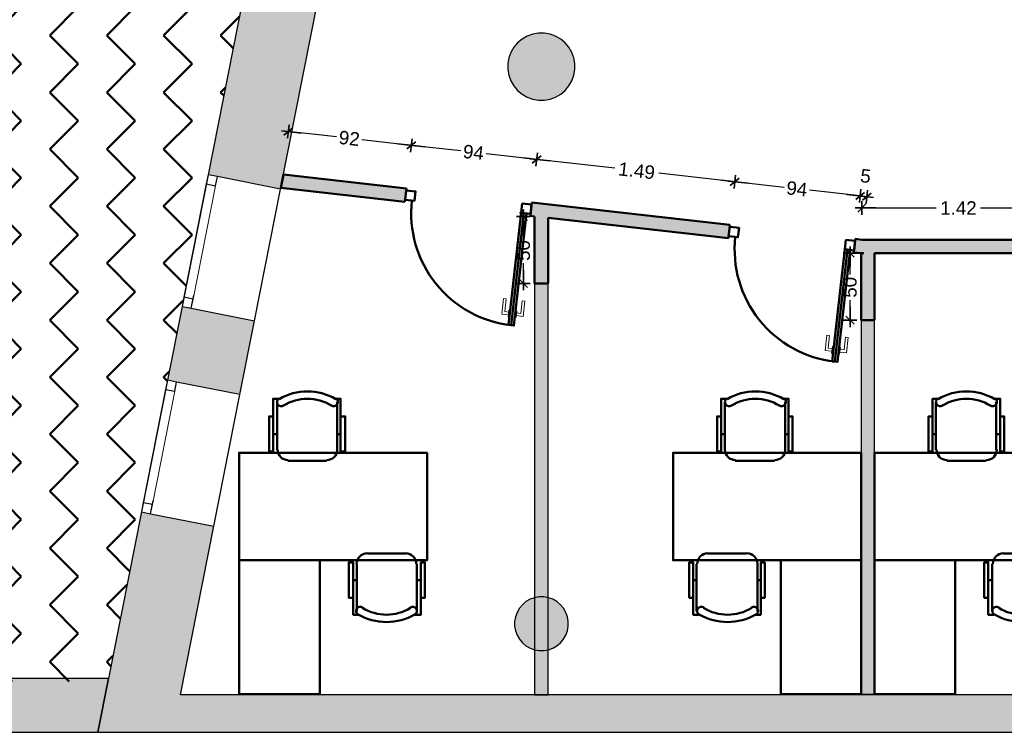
# Model space of a CAD drawing. Header units: metres. Extents: x -1 to 430, y -6 to 31.
# Tile 6 of 19: x 397.1 to 404.44, y 12.84 to 18.15. Entities that reach past the tile are written whole.
import ezdxf

# ---------------------------------------------------------------- set-up
doc = ezdxf.new("R2010")
doc.units = ezdxf.units.M
doc.header["$PDMODE"] = 65
for name, pattern in [('CONTINUA', [0]), ('PUNKT', [6.35, 0, -6.35]), ('VERDECKT', [9.525, 6.35, -3.175])]:
    doc.linetypes.add(name, pattern=pattern)
for name, color, linetype, lineweight in [('3D P1 MURS EXISTENTS', 7, 'CONTINUA', 25), ('3D P1 MURS NOUS', 7, 'CONTINUA', 25), ('3D P1 PILAR', 7, 'CONTINUA', 25), ('P1 MAMPARES', 7, 'CONTINUA', 25), ('P1 MOBLES', 7, 'CONTINUA', 25)]:
    doc.layers.add(name, color=color, linetype=linetype, lineweight=lineweight)
doc.styles.add('ARIAL', font='arial.ttf')
doc.dimstyles.new('DIMSTYLE_5', dxfattribs={"dimtxt": 0.1, "dimasz": 0.1, "dimexe": 0, "dimexo": 1e-06, "dimgap": 0.05, "dimtad": 0, "dimdec": 0, "dimlfac": 100, "dimrnd": 1, "dimzin": 4, "dimdsep": 46, "dimtxsty": 'ARIAL', "dimblk1": 'ALL_ML_STRICH', "dimblk2": 'ALL_ML_STRICH', "dimsah": 1, "dimcen": 0, "dimse1": 1, "dimse2": 1, "dimclrd": 2, "dimclre": 2, "dimclrt": 2, "dimadec": 0, "dimazin": 0, "dimtfac": 1, "dimtdec": 0, "dimtix": 1, "dimtmove": 2, "dimatfit": 3, "dimfxl": 0, "dimtzin": 0, "dimlwd": 0, "dimlwe": 35, "dimarcsym": 0})
doc.dimstyles.new('DIMSTYLE_6', dxfattribs={"dimtxt": 0.1, "dimasz": 0.1, "dimexe": 0, "dimexo": 1e-06, "dimgap": 0.05, "dimtad": 0, "dimrnd": 0.01, "dimzin": 4, "dimdsep": 46, "dimtxsty": 'ARIAL', "dimblk1": 'ALL_ML_STRICH', "dimblk2": 'ALL_ML_STRICH', "dimsah": 1, "dimcen": 0, "dimse1": 1, "dimse2": 1, "dimclrd": 2, "dimclre": 2, "dimclrt": 2, "dimadec": 0, "dimazin": 0, "dimtfac": 1, "dimtdec": 0, "dimtix": 1, "dimtmove": 2, "dimatfit": 3, "dimfxl": 0, "dimtzin": 0, "dimlwd": 0, "dimlwe": 35, "dimarcsym": 0})
doc.dimstyles.new('DIMSTYLE_7', dxfattribs={"dimtxt": 0.1, "dimasz": 0.1, "dimexe": 0, "dimexo": 1e-06, "dimgap": 0.05, "dimtad": 2, "dimdec": 0, "dimlfac": 100, "dimrnd": 1, "dimzin": 4, "dimdsep": 46, "dimtxsty": 'ARIAL', "dimblk1": 'ALL_ML_STRICH', "dimblk2": 'ALL_ML_STRICH', "dimsah": 1, "dimcen": 0, "dimse1": 1, "dimse2": 1, "dimclrd": 2, "dimclre": 2, "dimclrt": 2, "dimadec": 0, "dimazin": 0, "dimtfac": 1, "dimtdec": 0, "dimtix": 1, "dimtmove": 2, "dimatfit": 3, "dimfxl": 0, "dimtvp": 1.2, "dimtzin": 0, "dimlwd": 0, "dimlwe": 35, "dimarcsym": 0})

# ---------------------------------------------------------------- blocks, each defined once
blk = doc.blocks.new('_CLOSEDFILLED')
at = {"color": 0, "linetype": 'ByBlock', "lineweight": -2}
blk.add_solid([(-1, 0), (0, 0), (-1, 0)], dxfattribs=at)
blk = doc.blocks.new('ALL_ML_STRICH')
at = {"color": 0, "linetype": 'ByBlock', "lineweight": -2}
for p, q in [((-1, 0), (0.5, 0)), ((-0.3, -0.3), (0.3, 0.3)), ((0, -0.5), (0, 0.5))]:
    blk.add_line(p, q, dxfattribs=at)
blk = doc.blocks.new('*D36')
at = {"layer": 'DEFPOINTS', "color": 2, "linetype": 'CONTINUA', "lineweight": 35, "transparency": 33554687}
for p in [(403.3752, 16.7461), (403.3752, 16.5095), (404.7972, 16.5095)]:
    blk.add_point(p, dxfattribs=at)
at = {"layer": 'P1 MAMPARES', "color": 2, "linetype": 'CONTINUA', "lineweight": -2, "transparency": 33554687}
for p, q in [((403.3752, 16.7461), (403.9289, 16.7461)), ((404.2589, 16.7461), (404.7972, 16.7461))]:
    blk.add_line(p, q, dxfattribs=at)
at = {"layer": 'P1 MAMPARES', "color": 2, "linetype": 'CONTINUA', "lineweight": 35, "transparency": 33554687, "xscale": 0.1, "yscale": 0.1, "zscale": 0.1, "rotation": 180}
blk.add_blockref('ALL_ML_STRICH', (403.3752, 16.7461), dxfattribs=at)
at = {"layer": 'P1 MAMPARES', "color": 2, "linetype": 'CONTINUA', "lineweight": 35, "transparency": 33554687, "xscale": 0.1, "yscale": 0.1, "zscale": 0.1}
blk.add_blockref('ALL_ML_STRICH', (404.7972, 16.7461), dxfattribs=at)
at = {"layer": 'P1 MAMPARES', "color": 2, "linetype": 'CONTINUA', "lineweight": 35, "transparency": 33554687, "insert": (404.0939, 16.7461), "char_height": 0.1, "width": 0.4, "attachment_point": 5, "style": 'ARIAL'}
blk.add_mtext('\\A1;{\\A1;{1.42\\H0.066000;\\S^ ;}}', dxfattribs=at)
blk = doc.blocks.new('*D52')
at = {"layer": 'DEFPOINTS', "color": 2, "linetype": 'CONTINUA', "lineweight": 35, "transparency": 33554687}
for p in [(403.4113, 16.8302), (403.3255, 16.5151), (403.3752, 16.5095)]:
    blk.add_point(p, dxfattribs=at)
at = {"layer": 'P1 MAMPARES', "color": 2, "linetype": 'CONTINUA', "lineweight": -2, "transparency": 33554687}
blk.add_line((403.4113, 16.8302), (403.3616, 16.8358), dxfattribs=at)
at = {"layer": 'P1 MAMPARES', "color": 2, "linetype": 'CONTINUA', "lineweight": 35, "transparency": 33554687, "xscale": 0.1, "yscale": 0.1, "zscale": 0.1}
for p, rotation in [((403.4113, 16.8302), 353.5729586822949), ((403.3616, 16.8358), 173.5729586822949)]:
    blk.add_blockref('ALL_ML_STRICH', p, dxfattribs=dict(at, rotation=rotation))
at = {"layer": 'P1 MAMPARES', "color": 2, "linetype": 'CONTINUA', "lineweight": 35, "transparency": 33554687, "insert": (403.4024, 16.9839), "char_height": 0.1, "width": 0.1, "attachment_point": 5, "rotation": 353.57296, "style": 'ARIAL'}
blk.add_mtext('\\A1;{5}', dxfattribs=at)
blk = doc.blocks.new('*D53')
at = {"layer": 'DEFPOINTS', "color": 2, "linetype": 'CONTINUA', "lineweight": 35, "transparency": 33554687}
for p in [(403.3616, 16.8358), (402.3914, 16.6203), (403.3255, 16.5151)]:
    blk.add_point(p, dxfattribs=at)
at = {"layer": 'P1 MAMPARES', "color": 2, "linetype": 'CONTINUA', "lineweight": -2, "transparency": 33554687}
for p, q in [((402.7959, 16.8996), (402.4275, 16.9411)), ((403.3616, 16.8358), (402.9847, 16.8783))]:
    blk.add_line(p, q, dxfattribs=at)
at = {"layer": 'P1 MAMPARES', "color": 2, "linetype": 'CONTINUA', "lineweight": 35, "transparency": 33554687, "xscale": 0.1, "yscale": 0.1, "zscale": 0.1}
for p, rotation in [((402.4275, 16.9411), 173.5729586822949), ((403.3616, 16.8358), 353.5729586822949)]:
    blk.add_blockref('ALL_ML_STRICH', p, dxfattribs=dict(at, rotation=rotation))
at = {"layer": 'P1 MAMPARES', "color": 2, "linetype": 'CONTINUA', "lineweight": 35, "transparency": 33554687, "insert": (402.8903, 16.8889), "char_height": 0.1, "width": 0.2, "attachment_point": 5, "rotation": 353.57296, "style": 'ARIAL'}
blk.add_mtext('\\A1;{94}', dxfattribs=at)
blk = doc.blocks.new('*D54')
at = {"layer": 'DEFPOINTS', "color": 2, "linetype": 'CONTINUA', "lineweight": 35, "transparency": 33554687}
for p in [(402.4275, 16.9411), (400.9157, 16.7865), (402.3914, 16.6203)]:
    blk.add_point(p, dxfattribs=at)
at = {"layer": 'P1 MAMPARES', "color": 2, "linetype": 'CONTINUA', "lineweight": -2, "transparency": 33554687}
for p, q in [((401.5328, 17.0418), (400.9518, 17.1073)), ((402.4275, 16.9411), (401.8607, 17.0049))]:
    blk.add_line(p, q, dxfattribs=at)
at = {"layer": 'P1 MAMPARES', "color": 2, "linetype": 'CONTINUA', "lineweight": 35, "transparency": 33554687, "xscale": 0.1, "yscale": 0.1, "zscale": 0.1}
for p, rotation in [((400.9518, 17.1073), 173.5729586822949), ((402.4275, 16.9411), 353.5729586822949)]:
    blk.add_blockref('ALL_ML_STRICH', p, dxfattribs=dict(at, rotation=rotation))
at = {"layer": 'P1 MAMPARES', "color": 2, "linetype": 'CONTINUA', "lineweight": 35, "transparency": 33554687, "insert": (401.6968, 17.0234), "char_height": 0.1, "width": 0.4, "attachment_point": 5, "rotation": 353.57296, "style": 'ARIAL'}
blk.add_mtext('\\A1;{\\A1;{1.49\\H0.066000;\\S^ ;}}', dxfattribs=at)
blk = doc.blocks.new('*D55')
at = {"layer": 'DEFPOINTS', "color": 2, "linetype": 'CONTINUA', "lineweight": 35, "transparency": 33554687}
for p in [(400.9518, 17.1073), (399.9816, 16.8917), (400.9157, 16.7865)]:
    blk.add_point(p, dxfattribs=at)
at = {"layer": 'P1 MAMPARES', "color": 2, "linetype": 'CONTINUA', "lineweight": -2, "transparency": 33554687}
for p, q in [((400.3861, 17.171), (400.0177, 17.2125)), ((400.9518, 17.1073), (400.5749, 17.1497))]:
    blk.add_line(p, q, dxfattribs=at)
at = {"layer": 'P1 MAMPARES', "color": 2, "linetype": 'CONTINUA', "lineweight": 35, "transparency": 33554687, "xscale": 0.1, "yscale": 0.1, "zscale": 0.1}
for p, rotation in [((400.0177, 17.2125), 173.5729586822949), ((400.9518, 17.1073), 353.5729586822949)]:
    blk.add_blockref('ALL_ML_STRICH', p, dxfattribs=dict(at, rotation=rotation))
at = {"layer": 'P1 MAMPARES', "color": 2, "linetype": 'CONTINUA', "lineweight": 35, "transparency": 33554687, "insert": (400.4805, 17.1604), "char_height": 0.1, "width": 0.2, "attachment_point": 5, "rotation": 353.57296, "style": 'ARIAL'}
blk.add_mtext('\\A1;{94}', dxfattribs=at)
blk = doc.blocks.new('*D56')
at = {"layer": 'DEFPOINTS', "color": 2, "linetype": 'CONTINUA', "lineweight": 35, "transparency": 33554687}
for p in [(400.0177, 17.2125), (399.0648, 16.995), (399.9816, 16.8917)]:
    blk.add_point(p, dxfattribs=at)
at = {"layer": 'P1 MAMPARES', "color": 2, "linetype": 'CONTINUA', "lineweight": -2, "transparency": 33554687}
for p, q in [((399.461, 17.2752), (399.101, 17.3158)), ((400.0177, 17.2125), (399.6498, 17.254))]:
    blk.add_line(p, q, dxfattribs=at)
at = {"layer": 'P1 MAMPARES', "color": 2, "linetype": 'CONTINUA', "lineweight": 35, "transparency": 33554687, "xscale": 0.1, "yscale": 0.1, "zscale": 0.1}
for p, rotation in [((399.101, 17.3158), 173.5729586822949), ((400.0177, 17.2125), 353.5729586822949)]:
    blk.add_blockref('ALL_ML_STRICH', p, dxfattribs=dict(at, rotation=rotation))
at = {"layer": 'P1 MAMPARES', "color": 2, "linetype": 'CONTINUA', "lineweight": 35, "transparency": 33554687, "insert": (399.5554, 17.2646), "char_height": 0.1, "width": 0.2, "attachment_point": 5, "rotation": 353.57296, "style": 'ARIAL'}
blk.add_mtext('\\A1;{92}', dxfattribs=at)
blk = doc.blocks.new('*D57')
at = {"layer": 'DEFPOINTS', "color": 2, "linetype": 'CONTINUA', "lineweight": 35, "transparency": 33554687}
for p in [(400.936, 16.6836), (400.8525, 16.1836), (401.036, 16.1836)]:
    blk.add_point(p, dxfattribs=at)
at = {"layer": 'P1 MAMPARES', "color": 2, "linetype": 'CONTINUA', "lineweight": -2, "transparency": 33554687}
for p, q in [((400.8525, 16.5242), (400.8525, 16.6836)), ((400.8525, 16.1836), (400.8525, 16.3342))]:
    blk.add_line(p, q, dxfattribs=at)
at = {"layer": 'P1 MAMPARES', "color": 2, "linetype": 'CONTINUA', "lineweight": 35, "transparency": 33554687, "xscale": 0.1, "yscale": 0.1, "zscale": 0.1}
for p, rotation in [((400.8525, 16.6836), 90), ((400.8525, 16.1836), 270)]:
    blk.add_blockref('ALL_ML_STRICH', p, dxfattribs=dict(at, rotation=rotation))
at = {"layer": 'P1 MAMPARES', "color": 2, "linetype": 'CONTINUA', "lineweight": 35, "transparency": 33554687, "insert": (400.8525, 16.4292), "char_height": 0.1, "width": 0.2, "attachment_point": 5, "rotation": 90, "style": 'ARIAL'}
blk.add_mtext('\\A1;{50}', dxfattribs=at)
blk = doc.blocks.new('*D58')
at = {"layer": 'DEFPOINTS', "color": 2, "linetype": 'CONTINUA', "lineweight": 35, "transparency": 33554687}
for p in [(403.3696, 16.4095), (403.2861, 15.9095), (403.4696, 15.9095)]:
    blk.add_point(p, dxfattribs=at)
at = {"layer": 'P1 MAMPARES', "color": 2, "linetype": 'CONTINUA', "lineweight": -2, "transparency": 33554687}
for p, q in [((403.2861, 16.2501), (403.2861, 16.4095)), ((403.2861, 15.9095), (403.2861, 16.0601))]:
    blk.add_line(p, q, dxfattribs=at)
at = {"layer": 'P1 MAMPARES', "color": 2, "linetype": 'CONTINUA', "lineweight": 35, "transparency": 33554687, "xscale": 0.1, "yscale": 0.1, "zscale": 0.1}
for p, rotation in [((403.2861, 16.4095), 90), ((403.2861, 15.9095), 270)]:
    blk.add_blockref('ALL_ML_STRICH', p, dxfattribs=dict(at, rotation=rotation))
at = {"layer": 'P1 MAMPARES', "color": 2, "linetype": 'CONTINUA', "lineweight": 35, "transparency": 33554687, "insert": (403.2861, 16.1551), "char_height": 0.1, "width": 0.2, "attachment_point": 5, "rotation": 90, "style": 'ARIAL'}
blk.add_mtext('\\A1;{50}', dxfattribs=at)

msp = doc.modelspace()

# ---------------------------------------------------------------- hatches: boundary and pattern name
at = {"layer": '3D P1 MURS EXISTENTS', "linetype": 'CONTINUA', "lineweight": 18, "true_color": 0xa0a0a0, "transparency": 33554687}
for points in [[(398.8121, 18.5496), (398.5038, 16.9935), (399.0434, 16.8866), (399.3517, 18.4427)], [(398.7402, 15.3564), (398.849, 15.9057), (398.3095, 16.0126), (398.2007, 15.4633)], [(398.0063, 14.4823), (397.681, 12.8406), (398.2417, 12.8406), (398.5458, 14.3754)], [(391.8997, 12.8406), (397.681, 12.8406), (397.7603, 13.2406), (391.8997, 13.2406)], [(398.2417, 12.8406), (423.6575, 12.8406), (423.7155, 13.1206), (398.2972, 13.1206)]]:
    msp.add_hatch(color=253, dxfattribs=at).paths.add_polyline_path(points)
at = {"layer": '3D P1 MURS NOUS', "linetype": 'CONTINUA', "lineweight": 18, "true_color": 0x006e00, "transparency": 33554687}
for points in [[(400.936, 16.1836), (400.936, 13.1206), (401.036, 13.1206), (401.036, 16.1836)], [(403.3696, 15.9095), (403.3696, 13.1237), (403.4696, 13.1237), (403.4696, 15.9095)]]:
    msp.add_hatch(color=96, dxfattribs=at).paths.add_polyline_path(points)
at = {"layer": '3D P1 PILAR', "linetype": 'CONTINUA', "lineweight": 18, "transparency": 33554687}
for points in [[(401.0088, 18.0491), (400.9651, 18.0491), (400.9221, 18.0416), (400.8811, 18.0266), (400.8432, 18.0048), (400.8098, 17.9767), (400.7817, 17.9432), (400.7598, 17.9054), (400.7449, 17.8643), (400.7373, 17.8213), (400.7373, 17.7776), (400.7449, 17.7346), (400.7598, 17.6935), (400.7817, 17.6557), (400.8098, 17.6222), (400.8432, 17.5942), (400.8811, 17.5723), (400.9221, 17.5574), (400.9651, 17.5498), (401.0088, 17.5498), (401.0519, 17.5574), (401.0929, 17.5723), (401.1307, 17.5942), (401.1642, 17.6222), (401.1923, 17.6557), (401.2141, 17.6935), (401.2291, 17.7346), (401.2367, 17.7776), (401.2367, 17.8213), (401.2291, 17.8643), (401.2141, 17.9054), (401.1923, 17.9432), (401.1642, 17.9767), (401.1307, 18.0048), (401.0929, 18.0266), (401.0519, 18.0416)], [(401.0045, 13.8492), (400.9695, 13.8492), (400.9351, 13.8431), (400.9022, 13.8312), (400.872, 13.8137), (400.8452, 13.7912), (400.8227, 13.7645), (400.8053, 13.7342), (400.7933, 13.7014), (400.7872, 13.6669), (400.7872, 13.632), (400.7933, 13.5976), (400.8053, 13.5647), (400.8227, 13.5345), (400.8452, 13.5077), (400.872, 13.4852), (400.9022, 13.4677), (400.9351, 13.4558), (400.9695, 13.4497), (401.0045, 13.4497), (401.0389, 13.4558), (401.0717, 13.4677), (401.102, 13.4852), (401.1288, 13.5077), (401.1512, 13.5345), (401.1687, 13.5647), (401.1807, 13.5976), (401.1867, 13.632), (401.1867, 13.6669), (401.1807, 13.7014), (401.1687, 13.7342), (401.1512, 13.7645), (401.1288, 13.7912), (401.102, 13.8137), (401.0717, 13.8312), (401.0389, 13.8431)]]:
    msp.add_hatch(color=9, dxfattribs=at).paths.add_polyline_path(points)
at = {"layer": 'P1 MAMPARES', "linetype": 'CONTINUA', "lineweight": 25, "transparency": 33554687}
msp.add_hatch(color=180, dxfattribs=at).paths.add_polyline_path([(399.0453, 16.8966), (399.9704, 16.7924), (399.9816, 16.8917), (399.0648, 16.995)])
at = {"layer": 'P1 MAMPARES', "linetype": 'VERDECKT', "lineweight": 25, "transparency": 33554687}
for points in [[(400.9045, 16.6871), (400.936, 16.6836), (400.936, 16.1836), (401.036, 16.1836), (401.036, 16.6723), (402.3802, 16.5209), (402.3914, 16.6203), (400.9157, 16.7865)], [(403.3143, 16.4157), (403.364, 16.4101), (403.3752, 16.5095), (403.3255, 16.5151)]]:
    msp.add_hatch(color=180, dxfattribs=at).paths.add_polyline_path(points)
h = msp.add_hatch(color=180, dxfattribs=at)
h.paths.add_polyline_path([(403.3696, 16.4095), (403.3696, 15.9095), (403.4696, 15.9095), (403.4696, 16.4095), (404.7972, 16.4095), (404.7972, 16.5095), (403.3752, 16.5095), (403.364, 16.4101)])
h.paths.add_polyline_path([(403.3696, 16.4095), (403.3878, 16.4095), (403.3898, 16.4092)], flags=16)
at = {"layer": 'P1 MOBLES', "linetype": 'CONTINUA', "lineweight": 50, "transparency": 33554687}
h = msp.add_hatch(dxfattribs=at)
h.set_pattern_fill('TRAMA', color=202, scale=0.3, angle=135, style=0, pattern_type=2)
h.set_pattern_definition([(135, (-0.84853, 6e-17), (-0.42426407, 3e-17), [0.3, -0.3]), (225, (-0.84853, 6e-17), (-7e-17, -0.42426407), [0.3, -0.3])])
h.paths.add_polyline_path([(400.4234, 26.6821), (400.6941, 28.0485), (394.4398, 28.0485), (394.4398, 13.2195), (397.7561, 13.2195), (398.8018, 18.4972), (397.2323, 18.8081), (397.446, 19.8872), (399.0155, 19.5762), (400.2096, 25.603), (398.6401, 25.914), (398.8539, 26.993)], flags=0)

# ---------------------------------------------------------------- linework, layer by layer
at = {"layer": '3D P1 MURS EXISTENTS', "color": 7, "linetype": 'CONTINUA', "lineweight": 25, "transparency": 33554687}
for p, q in [((398.8121, 18.5496), (398.5038, 16.9935)), ((399.0434, 16.8866), (399.3517, 18.4427)), ((398.5038, 16.9935), (398.3095, 16.0126)), ((398.5725, 16.9799), (398.5038, 16.9935)), ((399.0434, 16.8866), (398.5725, 16.9799)), ((398.849, 15.9057), (399.0434, 16.8866)), ((398.3095, 16.0126), (398.2007, 15.4633)), ((398.3095, 16.0126), (398.3782, 15.999)), ((398.3782, 15.999), (398.849, 15.9057)), ((398.7402, 15.3564), (398.849, 15.9057)), ((398.2007, 15.4633), (398.0063, 14.4823)), ((398.2693, 15.4497), (398.2007, 15.4633)), ((398.7402, 15.3564), (398.2693, 15.4497)), ((398.5458, 14.3754), (398.7402, 15.3564)), ((398.0063, 14.4823), (397.7603, 13.2406)), ((398.0063, 14.4823), (398.075, 14.4687)), ((398.075, 14.4687), (398.5458, 14.3754)), ((398.2972, 13.1206), (398.5458, 14.3754)), ((397.7603, 13.2406), (394.4398, 13.2406)), ((397.681, 12.8406), (397.7603, 13.2406)), ((397.7603, 13.2406), (397.681, 12.8406)), ((423.7155, 13.1206), (398.2972, 13.1206)), ((391.8997, 12.8406), (397.681, 12.8406)), ((397.681, 12.8406), (398.2417, 12.8406)), ((398.2417, 12.8406), (423.6575, 12.8406))]:
    msp.add_line(p, q, dxfattribs=at)
at = {"layer": '3D P1 MURS EXISTENTS', "color": 7, "linetype": 'PUNKT', "lineweight": 25, "transparency": 33554687}
for p, q in [((398.5038, 16.9935), (398.3095, 16.0126)), ((398.3782, 15.999), (398.5725, 16.9799)), ((398.5725, 16.9799), (398.5038, 16.9935)), ((398.3095, 16.0126), (398.3782, 15.999)), ((398.2007, 15.4633), (398.0063, 14.4823)), ((398.075, 14.4687), (398.2693, 15.4497)), ((398.2693, 15.4497), (398.2007, 15.4633)), ((398.0063, 14.4823), (398.075, 14.4687))]:
    msp.add_line(p, q, dxfattribs=at)
at = {"layer": '3D P1 MURS EXISTENTS', "color": 7, "linetype": 'CONTINUA', "lineweight": 25, "transparency": 33554687}
for points in [[(398.5038, 16.9935), (398.4902, 16.9248), (398.5589, 16.9112), (398.5725, 16.9799), (398.5038, 16.9935)], [(398.3231, 16.0812), (398.3095, 16.0126), (398.3782, 15.999), (398.3918, 16.0676), (398.3231, 16.0812)], [(398.2007, 15.4633), (398.1871, 15.3946), (398.2557, 15.381), (398.2693, 15.4497), (398.2007, 15.4633)], [(398.0199, 14.551), (398.0063, 14.4823), (398.075, 14.4687), (398.0886, 14.5374), (398.0199, 14.551)]]:
    msp.add_lwpolyline(points, close=True, dxfattribs=at)
at = {"layer": '3D P1 MURS EXISTENTS', "color": 40, "linetype": 'CONTINUA', "lineweight": 18, "transparency": 33554687}
for points in [[(398.4902, 16.9248), (398.3231, 16.0812), (398.3918, 16.0676), (398.5589, 16.9112), (398.4902, 16.9248)], [(398.1871, 15.3946), (398.0199, 14.551), (398.0886, 14.5374), (398.2557, 15.381), (398.1871, 15.3946)]]:
    msp.add_lwpolyline(points, close=True, dxfattribs=at)
at = {"layer": '3D P1 MURS NOUS', "color": 4, "linetype": 'CONTINUA', "lineweight": 50, "transparency": 33554687}
for p, q in [((399.0648, 16.995), (399.0453, 16.8966)), ((399.9816, 16.8917), (399.0648, 16.995)), ((399.0453, 16.8966), (399.9704, 16.7924)), ((399.9816, 16.8917), (399.9704, 16.7924)), ((400.9045, 16.6871), (400.9157, 16.7865)), ((402.3914, 16.6203), (400.9157, 16.7865)), ((400.8565, 16.7076), (400.7625, 15.8729)), ((400.9045, 16.6871), (400.936, 16.6836)), ((400.936, 16.6836), (400.936, 16.1836)), ((401.036, 16.1836), (401.036, 16.6723)), ((401.036, 16.6723), (402.3802, 16.5209)), ((402.3914, 16.6203), (402.3802, 16.5209)), ((403.3146, 16.4179), (403.3249, 16.5095)), ((403.3249, 16.5095), (403.3255, 16.5151)), ((403.3752, 16.5095), (403.3255, 16.5151)), ((404.7972, 16.5095), (403.3752, 16.5095)), ((403.2663, 16.4362), (403.1723, 15.6015)), ((403.3143, 16.4157), (403.3146, 16.4179)), ((403.3143, 16.4157), (403.3696, 16.4095)), ((403.3696, 16.4095), (403.3878, 16.4095)), ((403.3696, 16.4095), (403.3696, 15.9095)), ((403.3898, 16.4092), (403.3696, 16.4095)), ((403.3878, 16.4095), (403.3898, 16.4092)), ((403.4696, 16.4095), (404.7972, 16.4095)), ((403.4696, 15.9095), (403.4696, 16.4095)), ((400.936, 16.1836), (401.036, 16.1836)), ((403.3696, 15.9095), (403.4696, 15.9095))]:
    msp.add_line(p, q, dxfattribs=at)
at = {"layer": '3D P1 MURS NOUS', "color": 7, "linetype": 'CONTINUA', "lineweight": 25, "transparency": 33554687}
for p, q in [((400.936, 16.1836), (400.936, 13.1206)), ((401.036, 16.1836), (400.936, 16.1836)), ((401.036, 13.1206), (401.036, 16.1836)), ((403.3696, 15.9095), (403.3696, 13.1237)), ((403.4696, 15.9095), (403.3696, 15.9095)), ((403.4696, 13.1237), (403.4696, 15.9095)), ((400.936, 13.1206), (401.036, 13.1206)), ((403.3696, 13.1237), (403.4696, 13.1237))]:
    msp.add_line(p, q, dxfattribs=at)
at = {"layer": '3D P1 MURS NOUS', "color": 4, "linetype": 'CONTINUA', "lineweight": 50, "transparency": 33554687}
for points in [[(399.9799, 16.8768), (400.0495, 16.869), (400.0417, 16.7994), (399.9721, 16.8073), (399.9799, 16.8768)], [(400.8445, 16.7794), (400.914, 16.7716), (400.9062, 16.702), (400.8366, 16.7099), (400.8445, 16.7794)], [(402.3897, 16.6054), (402.4593, 16.5975), (402.4514, 16.528), (402.3819, 16.5358), (402.3897, 16.6054)], [(403.2543, 16.508), (403.3238, 16.5002), (403.316, 16.4306), (403.2464, 16.4384), (403.2543, 16.508)]]:
    msp.add_lwpolyline(points, close=True, dxfattribs=at)
for centre in [(400.8565, 16.7076), (403.2663, 16.4362)]:
    msp.add_arc(centre, 0.84, 173.57296, 263.57296, dxfattribs=at)
at = {"layer": '3D P1 PILAR', "color": 7, "linetype": 'CONTINUA', "lineweight": 25, "transparency": 33554687}
for p, q in [((400.9651, 18.0491), (400.9221, 18.0416)), ((401.0088, 18.0491), (400.9651, 18.0491)), ((401.0519, 18.0416), (401.0088, 18.0491)), ((400.8098, 17.9767), (400.7817, 17.9432)), ((400.8432, 18.0048), (400.8098, 17.9767)), ((400.8811, 18.0266), (400.8432, 18.0048)), ((400.9221, 18.0416), (400.8811, 18.0266)), ((401.0929, 18.0266), (401.0519, 18.0416)), ((401.1307, 18.0048), (401.0929, 18.0266)), ((401.1642, 17.9767), (401.1307, 18.0048)), ((401.1923, 17.9432), (401.1642, 17.9767)), ((400.7598, 17.9054), (400.7449, 17.8643)), ((400.7817, 17.9432), (400.7598, 17.9054)), ((401.2141, 17.9054), (401.1923, 17.9432)), ((401.2291, 17.8643), (401.2141, 17.9054)), ((400.7449, 17.8643), (400.7373, 17.8213)), ((401.2367, 17.8213), (401.2291, 17.8643)), ((400.7373, 17.8213), (400.7373, 17.7776)), ((400.7373, 17.7776), (400.7449, 17.7346)), ((401.2291, 17.7346), (401.2367, 17.7776)), ((401.2367, 17.7776), (401.2367, 17.8213)), ((400.7449, 17.7346), (400.7598, 17.6935)), ((400.7598, 17.6935), (400.7817, 17.6557)), ((401.1923, 17.6557), (401.2141, 17.6935)), ((401.2141, 17.6935), (401.2291, 17.7346)), ((400.7817, 17.6557), (400.8098, 17.6222)), ((400.8098, 17.6222), (400.8432, 17.5942)), ((401.1307, 17.5942), (401.1642, 17.6222)), ((401.1642, 17.6222), (401.1923, 17.6557)), ((400.8432, 17.5942), (400.8811, 17.5723)), ((400.8811, 17.5723), (400.9221, 17.5574)), ((400.9221, 17.5574), (400.9651, 17.5498)), ((400.9651, 17.5498), (401.0088, 17.5498)), ((401.0088, 17.5498), (401.0519, 17.5574)), ((401.0519, 17.5574), (401.0929, 17.5723)), ((401.0929, 17.5723), (401.1307, 17.5942)), ((400.872, 13.8137), (400.8452, 13.7912)), ((400.9022, 13.8312), (400.872, 13.8137)), ((400.9351, 13.8431), (400.9022, 13.8312)), ((400.9695, 13.8492), (400.9351, 13.8431)), ((401.0045, 13.8492), (400.9695, 13.8492)), ((401.0389, 13.8431), (401.0045, 13.8492)), ((401.0717, 13.8312), (401.0389, 13.8431)), ((401.102, 13.8137), (401.0717, 13.8312)), ((401.1288, 13.7912), (401.102, 13.8137)), ((400.8053, 13.7342), (400.7933, 13.7014)), ((400.8227, 13.7645), (400.8053, 13.7342)), ((400.8452, 13.7912), (400.8227, 13.7645)), ((401.1512, 13.7645), (401.1288, 13.7912)), ((401.1687, 13.7342), (401.1512, 13.7645)), ((401.1807, 13.7014), (401.1687, 13.7342)), ((400.7933, 13.7014), (400.7872, 13.6669)), ((400.7872, 13.6669), (400.7872, 13.632)), ((401.1867, 13.6669), (401.1807, 13.7014)), ((401.1867, 13.632), (401.1867, 13.6669)), ((400.7872, 13.632), (400.7933, 13.5976)), ((400.7933, 13.5976), (400.8053, 13.5647)), ((401.1687, 13.5647), (401.1807, 13.5976)), ((401.1807, 13.5976), (401.1867, 13.632)), ((400.8053, 13.5647), (400.8227, 13.5345)), ((400.8227, 13.5345), (400.8452, 13.5077)), ((400.8452, 13.5077), (400.872, 13.4852)), ((401.102, 13.4852), (401.1288, 13.5077)), ((401.1288, 13.5077), (401.1512, 13.5345)), ((401.1512, 13.5345), (401.1687, 13.5647)), ((400.872, 13.4852), (400.9022, 13.4677)), ((400.9022, 13.4677), (400.9351, 13.4558)), ((400.9351, 13.4558), (400.9695, 13.4497)), ((400.9695, 13.4497), (401.0045, 13.4497)), ((401.0045, 13.4497), (401.0389, 13.4558)), ((401.0389, 13.4558), (401.0717, 13.4677)), ((401.0717, 13.4677), (401.102, 13.4852))]:
    msp.add_line(p, q, dxfattribs=at)
at = {"layer": 'P1 MAMPARES', "color": 4, "linetype": 'CONTINUA', "lineweight": 50, "transparency": 33554687}
for points in [[(399.9799, 16.8768), (400.0495, 16.869), (400.0417, 16.7994), (399.9721, 16.8073), (399.9799, 16.8768)], [(400.8445, 16.7794), (400.914, 16.7716), (400.9062, 16.702), (400.8366, 16.7099), (400.8445, 16.7794)], [(400.7426, 15.8752), (400.8366, 16.7099), (400.8565, 16.7076), (400.8764, 16.7054), (400.7823, 15.8707), (400.7625, 15.8729), (400.7426, 15.8752)], [(402.3897, 16.6054), (402.4593, 16.5975), (402.4514, 16.528), (402.3819, 16.5358), (402.3897, 16.6054)], [(403.2543, 16.508), (403.3238, 16.5002), (403.316, 16.4306), (403.2464, 16.4384), (403.2543, 16.508)], [(403.1524, 15.6037), (403.2464, 16.4384), (403.2663, 16.4362), (403.2862, 16.4339), (403.1921, 15.5992), (403.1723, 15.6015), (403.1524, 15.6037)]]:
    msp.add_lwpolyline(points, close=True, dxfattribs=at)
at = {"layer": 'P1 MAMPARES', "color": 40, "linetype": 'CONTINUA', "lineweight": 18, "transparency": 33554687}
for points in [[(400.7411, 15.9508), (400.7433, 15.9707), (400.7135, 15.974), (400.7241, 16.0684), (400.7042, 16.0707), (400.6914, 15.9564), (400.7411, 15.9508)], [(400.8007, 15.9441), (400.8029, 15.964), (400.8327, 15.9606), (400.8434, 16.055), (400.8632, 16.0528), (400.8504, 15.9385), (400.8007, 15.9441)], [(400.7394, 15.9359), (400.745, 15.9856), (400.7549, 15.9845), (400.7493, 15.9348), (400.7394, 15.9359)], [(400.7891, 15.9303), (400.7947, 15.98), (400.8046, 15.9789), (400.799, 15.9292), (400.7891, 15.9303)], [(403.1509, 15.6794), (403.1531, 15.6992), (403.1233, 15.7026), (403.1339, 15.797), (403.114, 15.7992), (403.1012, 15.685), (403.1509, 15.6794)], [(403.2105, 15.6726), (403.2127, 15.6925), (403.2425, 15.6892), (403.2532, 15.7836), (403.273, 15.7813), (403.2602, 15.667), (403.2105, 15.6726)], [(403.1492, 15.6644), (403.1548, 15.7141), (403.1647, 15.713), (403.1591, 15.6633), (403.1492, 15.6644)], [(403.1989, 15.6589), (403.2045, 15.7085), (403.2144, 15.7074), (403.2088, 15.6577), (403.1989, 15.6589)]]:
    msp.add_lwpolyline(points, close=True, dxfattribs=at)
at = {"layer": 'P1 MAMPARES', "color": 4, "linetype": 'CONTINUA', "lineweight": 50, "transparency": 33554687}
for centre in [(400.8565, 16.7076), (403.2663, 16.4362)]:
    msp.add_arc(centre, 0.84, 173.57296, 263.57296, dxfattribs=at)
at = {"layer": 'P1 MOBLES', "color": 202, "linetype": 'CONTINUA', "lineweight": 50, "transparency": 33554687}
for p, q in [((399.017, 14.944), (399.017, 15.2995)), ((399.4657, 15.2995), (399.4657, 14.944)), ((402.3546, 14.944), (402.3546, 15.2995)), ((402.8034, 15.2995), (402.8034, 14.944)), ((403.9267, 14.944), (403.9267, 15.2995)), ((404.3755, 15.2995), (404.3755, 14.944)), ((398.9874, 15.0625), (399.017, 15.0625)), ((399.4911, 15.0625), (399.4657, 15.0625)), ((402.325, 15.0625), (402.3546, 15.0625)), ((402.8288, 15.0625), (402.8034, 15.0625)), ((403.9013, 15.0625), (403.9267, 15.0625)), ((404.4051, 15.0625), (404.3755, 15.0625)), ((399.3853, 14.8635), (399.0974, 14.8635)), ((402.7229, 14.8635), (402.4308, 14.8635)), ((404.2993, 14.8635), (404.0072, 14.8635)), ((399.6911, 14.1735), (399.979, 14.1735)), ((402.5155, 14.1735), (402.2234, 14.1735)), ((404.4263, 14.1735), (404.7141, 14.1735)), ((399.6107, 13.7417), (399.6107, 14.0931)), ((400.0594, 14.0931), (400.0594, 13.7417)), ((402.143, 14.0931), (402.143, 13.7417)), ((402.5959, 13.7417), (402.5959, 14.0931)), ((404.3458, 13.7417), (404.3458, 14.0931)), ((399.5853, 13.9746), (399.6107, 13.9746)), ((400.089, 13.9746), (400.0594, 13.9746)), ((402.1176, 13.9746), (402.143, 13.9746)), ((402.6213, 13.9746), (402.5959, 13.9746)), ((404.3162, 13.9746), (404.3458, 13.9746))]:
    msp.add_line(p, q, dxfattribs=at)
for points in [[(398.9874, 15.1937), (398.9577, 15.1937), (398.9577, 14.9313), (398.9874, 14.9313), (398.9874, 15.3249), (399.0297, 15.3249)], [(399.0311, 15.328), (399.0262, 15.324), (399.0222, 15.3192), (399.0194, 15.3138), (399.0176, 15.308), (399.017, 15.3019), (399.0175, 15.2959), (399.0192, 15.2899), (399.0222, 15.2843), (399.0262, 15.2793), (399.031, 15.2753), (399.0364, 15.2724), (399.0421, 15.2706), (399.0481, 15.2699), (399.0542, 15.2704), (399.0602, 15.272), (399.0659, 15.2749)], [(399.4211, 15.2749), (399.4268, 15.272), (399.4327, 15.2704), (399.4388, 15.2699), (399.4448, 15.2706), (399.4506, 15.2724), (399.456, 15.2753), (399.4607, 15.2793), (399.4648, 15.2843), (399.4677, 15.2899), (399.4694, 15.2959), (399.47, 15.3019), (399.4693, 15.308), (399.4676, 15.3138), (399.4647, 15.3192), (399.4608, 15.324), (399.4559, 15.328)], [(399.4911, 15.1937), (399.525, 15.1937), (399.525, 14.9313), (399.4911, 14.9313), (399.4911, 15.3249), (399.453, 15.3249)], [(402.325, 15.1937), (402.2954, 15.1937), (402.2954, 14.9313), (402.325, 14.9313), (402.325, 15.3249), (402.3673, 15.3249)], [(402.3687, 15.328), (402.3638, 15.324), (402.3599, 15.3192), (402.357, 15.3138), (402.3553, 15.308), (402.3546, 15.3019), (402.3552, 15.2959), (402.3569, 15.2899), (402.3598, 15.2843), (402.3639, 15.2793), (402.3686, 15.2753), (402.374, 15.2724), (402.3798, 15.2706), (402.3858, 15.2699), (402.3919, 15.2704), (402.3978, 15.272), (402.4035, 15.2749)], [(402.7587, 15.2749), (402.7644, 15.272), (402.7704, 15.2704), (402.7765, 15.2699), (402.7825, 15.2706), (402.7882, 15.2724), (402.7936, 15.2753), (402.7984, 15.2793), (402.8024, 15.2843), (402.8054, 15.2899), (402.8071, 15.2959), (402.8076, 15.3019), (402.807, 15.308), (402.8052, 15.3138), (402.8024, 15.3192), (402.7984, 15.324), (402.7935, 15.328)], [(402.8288, 15.1937), (402.8584, 15.1937), (402.8584, 14.9313), (402.8288, 14.9313), (402.8288, 15.3249), (402.7907, 15.3249)], [(403.9013, 15.1937), (403.8717, 15.1937), (403.8717, 14.9313), (403.9013, 14.9313), (403.9013, 15.3249), (403.9394, 15.3249)], [(403.9408, 15.328), (403.9359, 15.324), (403.932, 15.3192), (403.9291, 15.3138), (403.9274, 15.308), (403.9267, 15.3019), (403.9273, 15.2959), (403.929, 15.2899), (403.9319, 15.2843), (403.936, 15.2793), (403.9407, 15.2753), (403.9461, 15.2724), (403.9519, 15.2706), (403.9579, 15.2699), (403.964, 15.2704), (403.9699, 15.272), (403.9756, 15.2749)], [(404.3308, 15.2749), (404.3365, 15.272), (404.3425, 15.2704), (404.3486, 15.2699), (404.3546, 15.2706), (404.3603, 15.2724), (404.3657, 15.2753), (404.3705, 15.2793), (404.3745, 15.2843), (404.3775, 15.2899), (404.3792, 15.2959), (404.3797, 15.3019), (404.3791, 15.308), (404.3773, 15.3138), (404.3745, 15.3192), (404.3705, 15.324), (404.3656, 15.328)], [(404.4051, 15.1937), (404.4347, 15.1937), (404.4347, 14.9313), (404.4051, 14.9313), (404.4051, 15.3249), (404.3628, 15.3249)], [(399.0212, 14.9461), (399.0228, 14.9303), (399.0274, 14.9156), (399.0346, 14.9023), (399.0442, 14.8907), (399.0558, 14.8811), (399.0691, 14.8739), (399.0838, 14.8693), (399.0995, 14.8678)], [(399.3874, 14.8678), (399.4032, 14.8693), (399.4179, 14.8739), (399.4312, 14.8811), (399.4428, 14.8907), (399.4523, 14.9023), (399.4596, 14.9156), (399.4641, 14.9303), (399.4657, 14.9461)], [(402.3546, 14.9461), (402.3562, 14.9303), (402.3608, 14.9156), (402.368, 14.9023), (402.3776, 14.8907), (402.3892, 14.8811), (402.4025, 14.8739), (402.4172, 14.8693), (402.433, 14.8678)], [(402.725, 14.8678), (402.7408, 14.8693), (402.7555, 14.8739), (402.7688, 14.8811), (402.7804, 14.8907), (402.79, 14.9023), (402.7972, 14.9156), (402.8018, 14.9303), (402.8034, 14.9461)], [(403.931, 14.9461), (403.9326, 14.9303), (403.9371, 14.9156), (403.9444, 14.9023), (403.9539, 14.8907), (403.9655, 14.8811), (403.9788, 14.8739), (403.9935, 14.8693), (404.0093, 14.8678)], [(404.3014, 14.8678), (404.3172, 14.8693), (404.3319, 14.8739), (404.3452, 14.8811), (404.3568, 14.8907), (404.3663, 14.9023), (404.3735, 14.9156), (404.3781, 14.9303), (404.3797, 14.9461)], [(399.6102, 14.0956), (399.6118, 14.1114), (399.6164, 14.1261), (399.6236, 14.1394), (399.6332, 14.151), (399.6448, 14.1605), (399.6581, 14.1677), (399.6728, 14.1723), (399.6885, 14.1739)], [(399.9764, 14.1739), (399.9922, 14.1723), (400.0069, 14.1677), (400.0202, 14.1605), (400.0318, 14.151), (400.0413, 14.1394), (400.0486, 14.1261), (400.0531, 14.1114), (400.0547, 14.0956)], [(402.2261, 14.1739), (402.2103, 14.1723), (402.1956, 14.1677), (402.1823, 14.1605), (402.1707, 14.151), (402.1611, 14.1394), (402.1539, 14.1261), (402.1494, 14.1114), (402.1478, 14.0956)], [(402.5965, 14.0956), (402.5949, 14.1114), (402.5903, 14.1261), (402.5831, 14.1394), (402.5736, 14.151), (402.562, 14.1605), (402.5487, 14.1677), (402.534, 14.1723), (402.5182, 14.1739)], [(404.429, 14.1739), (404.4132, 14.1723), (404.3985, 14.1677), (404.3852, 14.1605), (404.3736, 14.151), (404.3641, 14.1394), (404.3569, 14.1261), (404.3523, 14.1114), (404.3507, 14.0956)], [(399.5853, 13.8433), (399.5514, 13.8433), (399.5514, 14.1058), (399.5853, 14.1058), (399.5853, 13.7163), (399.6234, 13.7163)], [(400.089, 13.8433), (400.1187, 13.8433), (400.1187, 14.1058), (400.089, 14.1058), (400.089, 13.7163), (400.0467, 13.7163)], [(402.1176, 13.8433), (402.088, 13.8433), (402.088, 14.1058), (402.1176, 14.1058), (402.1176, 13.7163), (402.1599, 13.7163)], [(402.6213, 13.8433), (402.651, 13.8433), (402.651, 14.1058), (402.6213, 14.1058), (402.6213, 13.7163), (402.5832, 13.7163)], [(404.3162, 13.8433), (404.2866, 13.8433), (404.2866, 14.1058), (404.3162, 14.1058), (404.3162, 13.7163), (404.3585, 13.7163)], [(399.6201, 13.7178), (399.6151, 13.7219), (399.6112, 13.7267), (399.6084, 13.7321), (399.6066, 13.7379), (399.606, 13.7439), (399.6065, 13.75), (399.6082, 13.756), (399.6112, 13.7616), (399.6152, 13.7666), (399.62, 13.7705), (399.6253, 13.7734), (399.6311, 13.7753), (399.6371, 13.776), (399.6432, 13.7755), (399.6492, 13.7738), (399.6549, 13.7709)], [(400.0101, 13.7709), (400.0158, 13.7738), (400.0217, 13.7755), (400.0278, 13.776), (400.0338, 13.7753), (400.0396, 13.7734), (400.045, 13.7705), (400.0497, 13.7666), (400.0538, 13.7616), (400.0567, 13.756), (400.0584, 13.75), (400.059, 13.7439), (400.0583, 13.7379), (400.0566, 13.7321), (400.0537, 13.7267), (400.0498, 13.7219), (400.0449, 13.7178)], [(402.1967, 13.7709), (402.191, 13.7738), (402.185, 13.7755), (402.1789, 13.776), (402.1729, 13.7753), (402.1671, 13.7734), (402.1618, 13.7705), (402.157, 13.7666), (402.153, 13.7616), (402.15, 13.756), (402.1483, 13.75), (402.1478, 13.7439), (402.1484, 13.7379), (402.1502, 13.7321), (402.153, 13.7267), (402.1569, 13.7219), (402.1618, 13.7178)], [(402.5867, 13.7178), (402.5916, 13.7219), (402.5955, 13.7267), (402.5983, 13.7321), (402.6001, 13.7379), (402.6007, 13.7439), (402.6002, 13.75), (402.5985, 13.756), (402.5955, 13.7616), (402.5915, 13.7666), (402.5867, 13.7705), (402.5814, 13.7734), (402.5756, 13.7753), (402.5696, 13.776), (402.5635, 13.7755), (402.5575, 13.7738), (402.5518, 13.7709)], [(404.3954, 13.7709), (404.3897, 13.7738), (404.3837, 13.7755), (404.3776, 13.776), (404.3716, 13.7753), (404.3658, 13.7734), (404.3605, 13.7705), (404.3557, 13.7666), (404.3517, 13.7616), (404.3487, 13.756), (404.347, 13.75), (404.3465, 13.7439), (404.3471, 13.7379), (404.3489, 13.7321), (404.3517, 13.7267), (404.3556, 13.7219), (404.3605, 13.7178)]]:
    msp.add_lwpolyline(points, dxfattribs=at)
for points in [[(398.7344, 14.1227), (400.1346, 14.1227), (400.1346, 14.9228), (398.7344, 14.9228), (398.7344, 14.1227)], [(403.368, 14.1227), (401.968, 14.1227), (401.968, 14.9228), (403.368, 14.9228), (403.368, 14.1227)], [(403.4696, 14.1227), (404.8697, 14.1227), (404.8697, 14.9228), (403.4696, 14.9228), (403.4696, 14.1227)], [(399.3355, 13.1237), (398.7344, 13.1237), (398.7344, 14.1227), (399.3355, 14.1227), (399.3355, 13.1237)], [(402.7711, 13.1247), (403.368, 13.1247), (403.368, 14.1237), (402.7711, 14.1237), (402.7711, 13.1247)], [(404.0707, 13.1237), (403.4696, 13.1237), (403.4696, 14.1227), (404.0707, 14.1227), (404.0707, 13.1237)]]:
    msp.add_lwpolyline(points, close=True, dxfattribs=at)
for centre, radius, start, end in [((399.2436, 14.9633), 0.4167, 59.57377, 120.44586), ((402.5812, 14.9633), 0.4167, 59.57375, 120.44586), ((404.1533, 14.9633), 0.4167, 59.57377, 120.44589), ((399.2436, 14.9845), 0.3405, 58.25811, 121.76536), ((402.5812, 14.9845), 0.3405, 58.25798, 121.7655), ((404.1533, 14.9845), 0.3405, 58.25809, 121.76541), ((399.8326, 14.0784), 0.4167, 239.55446, 300.42637), ((399.8326, 14.0572), 0.3405, 238.23499, 301.74179), ((402.3742, 14.0784), 0.4167, 239.57366, 300.44551), ((402.3742, 14.0572), 0.3405, 238.25823, 301.76503), ((404.5729, 14.0784), 0.4167, 239.57361, 300.44553), ((404.5729, 14.0572), 0.3405, 238.25817, 301.76511)]:
    msp.add_arc(centre, radius, start, end, dxfattribs=at)

# ---------------------------------------------------------------- block references
at = {"layer": '3D P1 PILAR', "color": 7, "linetype": 'CONTINUA', "lineweight": 25, "transparency": 33554687, "xscale": 0.0002666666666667, "yscale": 0.0002666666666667, "zscale": 0.0002666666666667}
for p in [(400.987, 17.7995), (400.987, 13.6495)]:
    msp.add_blockref('_CLOSEDFILLED', p, dxfattribs=at)

# ---------------------------------------------------------------- dimensions: what is measured, and where the dimension line sits
at = {"layer": 'P1 MAMPARES', "color": 2, "linetype": 'CONTINUA', "lineweight": 35, "transparency": 33554687}
for base, p1, p2, angle, dimstyle, picture, middle in [((399.101, 17.3158), (399.9816, 16.8917), (399.0648, 16.995), 173.57296, 'DIMSTYLE_5', '*D56', (399.5554, 17.2646)), ((400.0177, 17.2125), (400.9157, 16.7865), (399.9816, 16.8917), 173.57296, 'DIMSTYLE_5', '*D55', (400.4805, 17.1604)), ((400.9518, 17.1073), (402.3914, 16.6203), (400.9157, 16.7865), 173.57296, 'DIMSTYLE_6', '*D54', (401.6968, 17.0234)), ((403.3616, 16.8358), (403.3752, 16.5095), (403.3255, 16.5151), 173.57296, 'DIMSTYLE_7', '*D52', (403.4024, 16.9839)), ((402.4275, 16.9411), (403.3255, 16.5151), (402.3914, 16.6203), 173.57296, 'DIMSTYLE_5', '*D53', (402.8903, 16.8889)), ((400.8525, 16.6836), (401.036, 16.1836), (400.936, 16.6836), 90, 'DIMSTYLE_5', '*D57', (400.8525, 16.4292)), ((403.2861, 16.4095), (403.4696, 15.9095), (403.3696, 16.4095), 90, 'DIMSTYLE_5', '*D58', (403.2861, 16.1551))]:
    dim = msp.add_linear_dim(base=base, p1=p1, p2=p2, angle=angle, dimstyle=dimstyle, override={"dimpost": '<>', "dimclrd": 2, "dimclre": 2, "dimclrt": 2, "dimlwd": 0, "dimlwe": 35}, dxfattribs=at)
    dim.commit()
    dim.dimension.update_dxf_attribs({"geometry": picture, "text_midpoint": middle, "dimtype": 160})
dim = msp.add_linear_dim(base=(404.7972, 16.7461), p1=(403.3752, 16.5095), p2=(404.7972, 16.5095), dimstyle='DIMSTYLE_6', override={"dimpost": '<>', "dimclrd": 2, "dimclre": 2, "dimclrt": 2, "dimlwd": 0, "dimlwe": 35}, dxfattribs=at)
dim.commit()
dim.dimension.update_dxf_attribs({"geometry": '*D36', "text_midpoint": (404.0939, 16.7461), "dimtype": 160})

doc.saveas('drawing.dxf')
